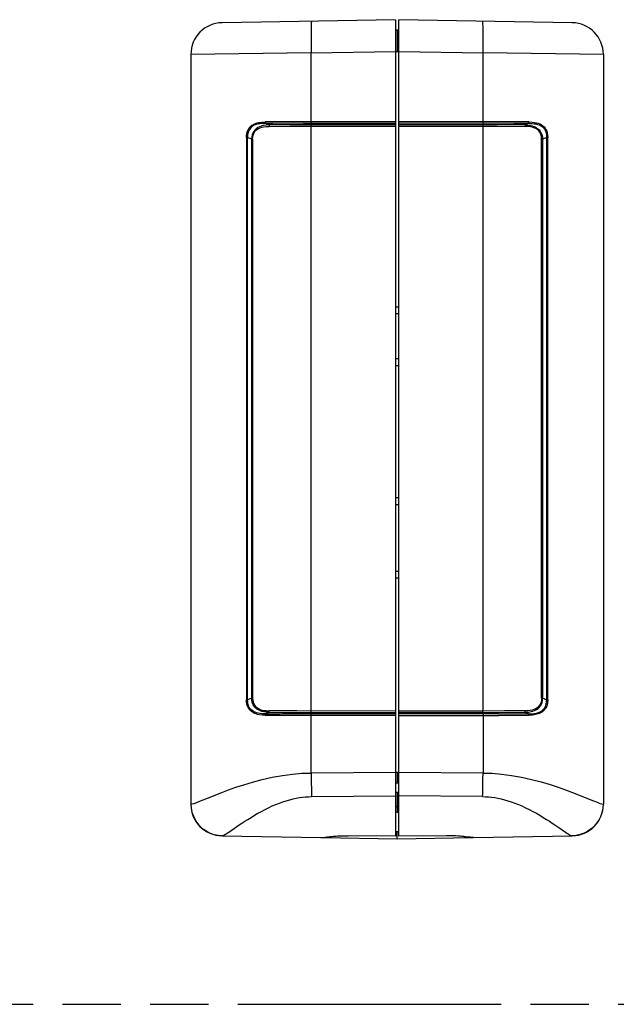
# Model space of a CAD drawing. Header units: millimetres. Extents: x 0 to 210, y 0 to 297.
# Tile 6 of 9: x 120 to 140, y 132 to 165. Entities that reach past the tile are written whole.
import ezdxf

# ---------------------------------------------------------------- set-up
doc = ezdxf.new("R2010")
doc.units = ezdxf.units.MM
doc.header["$LTSCALE"] = 19.36
doc.linetypes.add('PHANTOM', pattern=[0.8, 0.45, -0.05, 0.1, -0.05, 0.1, -0.05])
doc.layers.get('0').update_dxf_attribs({"linetype": 'CONTINUOUS'})
doc.layers.add('DEFAULT_3', color=7, linetype='PHANTOM')

msp = doc.modelspace()

# ---------------------------------------------------------------- linework, layer by layer
at = {"color": 7, "linetype": 'Continuous'}
for p, q in [((132.266116, 164.930398), (126.525266, 164.830191)), ((132.266119, 164.930398), (132.266119, 137.892403)), ((132.371119, 137.892411), (132.371119, 164.930398)), ((138.111965, 164.830191), (132.371121, 164.930398)), ((132.371113, 164.588349), (132.26673, 164.586521)), ((132.318619, 164.587885), (132.318619, 163.881396)), ((132.318619, 164.587885), (132.371119, 164.587885)), ((125.493619, 163.780333), (125.493619, 138.957241)), ((139.143619, 163.780343), (139.143619, 138.957237)), ((132.318635, 140.001029), (132.318635, 139.660061)), ((132.266119, 139.66125), (132.318629, 139.660171)), ((132.318629, 139.660171), (132.371119, 139.659938)), ((132.371119, 139.346315), (132.266119, 139.346315)), ((132.318635, 139.346315), (132.318619, 138.693517)), ((132.266119, 138.877163), (132.318623, 138.875879)), ((132.318619, 138.693517), (132.266119, 138.693975)), ((132.371117, 138.838581), (132.318619, 138.838882)), ((132.318619, 138.695806), (132.371119, 138.696256)), ((132.318625, 138.876005), (132.371113, 138.875225)), ((126.525293, 137.907438), (129.791129, 137.850432)), ((132.266119, 137.892392), (130.701079, 137.911215)), ((132.371119, 138.035783), (132.266119, 138.035772)), ((132.318619, 137.806315), (132.318619, 138.035841)), ((133.951779, 137.91142), (132.371119, 137.892407)), ((134.099454, 137.91055), (134.053948, 137.911263)), ((134.846111, 137.850432), (138.111947, 137.907438)), ((129.816801, 137.849984), (132.318619, 137.806315)), ((129.849375, 137.854878), (129.865841, 137.85671)), ((129.865841, 137.85671), (130.0014, 137.872623)), ((130.0014, 137.872623), (130.053195, 137.878378)), ((132.318619, 137.806315), (134.820423, 137.849984)), ((134.463793, 137.890266), (134.411722, 137.894673)), ((134.524243, 137.884579), (134.463793, 137.890266)), ((134.593604, 137.877358), (134.524243, 137.884579))]:
    msp.add_line(p, q, dxfattribs=at)
at = {"color": 9, "linetype": 'Continuous'}
for p, q in [((129.471802, 164.065669), (129.475039, 163.832158)), ((135.1622, 163.832167), (135.165437, 164.065659)), ((135.165437, 164.065659), (135.166843, 164.287494)), ((129.475046, 163.832114), (125.493623, 163.780339)), ((129.47504, 161.549684), (129.475052, 163.832118)), ((129.475052, 163.832118), (132.266119, 163.880918)), ((132.266119, 163.881426), (132.318623, 163.881396)), ((132.371118, 163.880933), (135.162187, 163.832119)), ((135.162182, 161.540658), (135.162187, 163.832119)), ((139.143619, 163.780343), (135.162192, 163.832119)), ((128.203726, 161.496244), (127.864257, 161.49343)), ((128.954553, 161.548675), (127.953387, 161.543424)), ((127.998706, 161.478619), (127.961738, 161.494523)), ((128.036196, 161.462818), (127.998706, 161.478619)), ((128.074192, 161.447121), (128.036196, 161.462818)), ((128.99873, 161.451648), (128.074192, 161.447121)), ((128.082078, 161.398056), (128.766658, 161.401756)), ((129.216436, 161.500305), (128.203726, 161.496244)), ((128.766658, 161.401756), (129.477812, 161.40371)), ((132.266119, 161.551241), (128.954553, 161.548675)), ((132.266119, 161.453985), (128.99873, 161.451648)), ((129.216436, 161.500305), (132.266119, 161.502164)), ((129.475093, 161.531756), (129.47504, 161.549695)), ((129.477812, 142.041449), (129.477796, 161.412457)), ((129.477812, 161.403713), (132.266119, 161.404528)), ((136.192277, 161.546579), (132.371119, 161.551241)), ((136.186119, 161.497722), (132.371119, 161.502176)), ((136.108384, 161.449908), (132.371119, 161.453998)), ((132.371119, 161.404541), (135.635126, 161.402581)), ((135.159426, 161.403731), (135.159441, 142.032723)), ((135.161596, 161.50063), (135.160069, 161.452465)), ((135.635126, 161.402581), (136.554419, 161.398092)), ((136.563075, 161.447148), (136.108384, 161.449908)), ((136.675545, 161.494547), (136.186119, 161.497722)), ((136.686516, 161.543353), (136.192277, 161.546579)), ((136.600641, 161.462659), (136.563075, 161.447148)), ((136.638125, 161.478457), (136.600641, 161.462659)), ((136.675545, 161.494547), (136.638125, 161.478457)), ((127.33354, 161.030656), (127.33354, 142.414503)), ((127.370995, 161.030656), (127.33354, 161.030656)), ((127.370995, 142.414504), (127.370995, 161.030656)), ((127.414287, 161.011438), (127.370995, 161.030656)), ((127.457463, 160.992586), (127.414287, 161.011438)), ((127.500518, 160.974098), (127.457463, 160.992586)), ((127.500518, 160.974098), (127.500518, 142.471071)), ((127.535305, 160.974098), (127.500518, 160.974098)), ((127.535305, 160.974098), (127.535305, 142.471071)), ((137.101932, 142.471082), (137.101932, 160.974109)), ((137.136719, 160.974109), (137.101932, 160.974109)), ((137.179777, 160.992603), (137.136719, 160.974109)), ((137.136719, 142.471082), (137.136719, 160.974109)), ((137.222953, 161.011457), (137.179777, 160.992603)), ((137.266242, 161.030676), (137.222953, 161.011457)), ((137.266242, 161.030676), (137.266242, 142.414524)), ((137.303698, 161.030676), (137.266242, 161.030676)), ((137.303698, 142.414524), (137.303698, 161.030676)), ((127.457448, 142.452572), (127.500518, 142.471071)), ((127.500518, 142.471071), (127.535305, 142.471071)), ((137.101932, 142.471082), (137.136719, 142.471082)), ((137.136719, 142.471082), (137.179766, 142.452597)), ((127.33354, 142.414504), (127.370995, 142.414504)), ((127.370995, 142.414504), (127.414273, 142.433718)), ((127.414273, 142.433718), (127.457448, 142.452572)), ((137.179766, 142.452597), (137.222941, 142.433745)), ((137.222941, 142.433745), (137.266242, 142.414524)), ((137.266242, 142.414524), (137.303698, 142.414524)), ((127.950728, 141.901828), (128.444957, 141.898602)), ((127.961693, 141.950632), (127.999122, 141.966718)), ((127.961693, 141.950632), (128.451104, 141.947457)), ((127.999122, 141.966718), (128.036605, 141.982515)), ((128.036605, 141.982515), (128.074163, 141.998032)), ((128.074163, 141.998032), (128.528844, 141.995271)), ((129.002113, 142.0426), (128.082823, 142.047088)), ((128.444957, 141.898602), (132.266119, 141.893983)), ((128.451104, 141.947457), (132.266119, 141.943004)), ((128.528844, 141.995271), (132.266119, 141.991182)), ((132.266119, 142.040639), (129.002113, 142.0426)), ((129.474903, 139.986585), (129.474989, 141.895485)), ((129.475104, 141.913407), (129.474989, 141.895485)), ((129.475641, 141.94455), (129.477169, 141.992715)), ((135.159426, 142.041467), (132.371119, 142.040652)), ((132.371119, 141.991195), (135.638508, 141.993532)), ((135.678634, 141.945459), (132.371119, 141.943016)), ((132.371119, 141.893983), (135.682702, 141.896505)), ((135.870579, 142.043425), (135.159426, 142.04147)), ((135.161937, 141.930156), (135.162155, 141.913424)), ((135.162155, 141.913424), (135.16225, 141.895485)), ((135.16225, 141.895496), (135.162336, 139.986582)), ((135.638508, 141.993532), (136.563046, 141.998059)), ((135.678634, 141.945459), (136.675499, 141.950657)), ((135.682702, 141.896505), (136.687054, 141.901759)), ((136.555159, 142.047124), (135.870579, 142.043425)), ((136.563046, 141.998059), (136.601036, 141.98236)), ((136.601036, 141.98236), (136.638526, 141.966559)), ((136.638526, 141.966559), (136.675499, 141.950657)), ((132.266118, 140.000934), (129.474903, 139.986585)), ((132.318628, 140.001029), (132.266119, 140.00102)), ((135.162336, 139.986582), (132.371119, 140.000928)), ((135.160558, 139.768591), (135.162396, 139.986621)), ((129.478123, 139.662547), (129.48197, 139.462211)), ((126.132752, 139.192722), (126.3155, 139.265613)), ((129.489817, 139.20698), (132.266119, 139.236928)), ((135.147423, 139.206974), (132.371119, 139.236885)), ((138.120983, 139.344135), (138.322411, 139.265369)), ((125.493619, 138.957237), (125.504864, 138.957237)), ((125.81458, 139.063923), (126.132752, 139.192722)), ((139.143619, 138.957237), (139.132391, 138.957237)), ((130.050432, 137.845906), (130.096051, 137.882847)), ((134.541181, 137.882852), (134.586805, 137.845906))]:
    msp.add_line(p, q, dxfattribs=at)
for points in [[(129.490018, 164.881941), (129.486407, 164.875283), (129.483071, 164.855511), (129.480053, 164.82288), (129.477391, 164.777802), (129.475118, 164.720839), (129.473262, 164.652707), (129.471847, 164.574264), (129.47089, 164.486494), (129.470404, 164.390501), (129.470395, 164.287491), (129.471802, 164.065669)], [(135.166843, 164.287494), (135.166834, 164.390509), (135.166348, 164.486507), (135.165392, 164.57428), (135.163976, 164.652726), (135.16212, 164.720858), (135.159846, 164.777821), (135.157184, 164.822897), (135.154166, 164.855523), (135.150829, 164.875289), (135.147221, 164.881941)], [(127.33354, 161.030656), (127.334542, 161.067932), (127.337469, 161.104046), (127.342348, 161.139048), (127.349114, 161.172789), (127.357739, 161.205156), (127.368153, 161.236086), (127.380287, 161.265467), (127.394119, 161.293335), (127.409543, 161.319621), (127.426741, 161.344537), (127.445781, 161.368264), (127.46692, 161.390827), (127.49037, 161.412357), (127.51637, 161.432721), (127.545182, 161.451892), (127.576972, 161.469674), (127.611981, 161.485926), (127.650275, 161.500455), (127.692003, 161.513054), (127.737193, 161.52362), (127.785929, 161.531985), (127.838199, 161.538135), (127.893993, 161.541996), (127.953386, 161.543591)], [(127.864257, 161.49343), (127.783159, 161.486593), (127.721306, 161.476474), (127.668779, 161.463431), (127.617538, 161.445404), (127.568432, 161.421764), (127.518503, 161.389008), (127.474945, 161.349341), (127.442876, 161.309141), (127.417581, 161.266157), (127.397689, 161.219194), (127.382678, 161.165965), (127.373042, 161.102338), (127.370995, 161.030656)], [(128.074192, 161.447139), (127.97094, 161.437769), (127.885073, 161.424601), (127.821968, 161.409151), (127.768858, 161.388283), (127.710187, 161.357135), (127.655442, 161.318741), (127.610236, 161.27556), (127.572936, 161.227217), (127.54419, 161.175187), (127.522937, 161.116738), (127.508038, 161.049203), (127.500518, 160.974098)], [(127.535305, 160.974098), (127.540326, 161.043718), (127.553107, 161.106671), (127.573907, 161.162804), (127.602176, 161.212576), (127.637194, 161.256286), (127.679832, 161.294254), (127.732113, 161.327406), (127.790035, 161.354224), (127.847528, 161.372672), (127.912349, 161.385226), (127.991145, 161.393912), (128.082078, 161.398056)], [(127.961723, 161.494554), (127.959326, 161.501373), (127.957278, 161.50896), (127.95564, 161.517107), (127.954435, 161.525679), (127.95368, 161.534534), (127.953387, 161.543424)], [(128.074192, 161.447139), (128.076461, 161.440312), (128.078398, 161.432717), (128.079946, 161.424574), (128.081087, 161.415986), (128.081803, 161.407058), (128.082078, 161.398056)], [(129.475633, 161.500612), (129.475448, 161.507464), (129.475295, 161.515024), (129.475176, 161.523167), (129.475093, 161.531756)], [(129.475633, 161.500606), (129.477355, 161.445609), (129.477518, 161.43807), (129.477648, 161.429955), (129.477741, 161.421377), (129.477796, 161.412457)], [(135.160069, 161.452459), (135.159891, 161.445628), (135.159738, 161.438089), (135.15961, 161.429974), (135.159512, 161.421396), (135.159425, 161.403364)], [(135.161596, 161.50063), (135.161775, 161.507486), (135.161925, 161.515048), (135.162044, 161.523189), (135.162182, 161.540658)], [(137.101932, 160.974109), (137.097212, 161.042171), (137.085011, 161.10399), (137.065175, 161.159439), (137.037957, 161.208903), (137.004098, 161.252502), (136.961843, 161.290903), (136.906801, 161.32588), (136.847308, 161.35423), (136.796063, 161.371749), (136.736597, 161.383212), (136.654673, 161.392415), (136.554419, 161.398092)], [(136.563066, 161.447159), (136.560743, 161.440409), (136.5587, 161.432836), (136.556989, 161.424602), (136.555686, 161.415913), (136.554843, 161.407), (136.554451, 161.398091)], [(136.563065, 161.447156), (136.654552, 161.440464), (136.731138, 161.428997), (136.790159, 161.415239), (136.840136, 161.399234), (136.887873, 161.379007), (136.93357, 161.354004), (136.980918, 161.320365), (137.022815, 161.280733), (137.054017, 161.2419), (137.079649, 161.20056), (137.10151, 161.153708), (137.118839, 161.101008), (137.131077, 161.040541), (137.136719, 160.974109)], [(136.675504, 161.49457), (136.677783, 161.501312), (136.679735, 161.508885), (136.681287, 161.517141), (136.682403, 161.525848), (136.683081, 161.534746), (136.683316, 161.543617)], [(136.675504, 161.49457), (136.772365, 161.492538), (136.853819, 161.486611), (136.916035, 161.477081), (136.968203, 161.463526), (137.019654, 161.445822), (137.068395, 161.422076), (137.117552, 161.388751), (137.161659, 161.349889), (137.194216, 161.31001), (137.219437, 161.266645), (137.239863, 161.219623), (137.254577, 161.166046), (137.263546, 161.102525), (137.266242, 161.030676)], [(136.686516, 161.543353), (136.786704, 161.53801), (136.869783, 161.52914), (136.933253, 161.516949), (136.986459, 161.500817), (137.037591, 161.480954), (137.086209, 161.455074), (137.136758, 161.419437), (137.182462, 161.378614), (137.216652, 161.3372), (137.244146, 161.291379), (137.268082, 161.239373), (137.286464, 161.179651), (137.298193, 161.109819), (137.303698, 161.030676)], [(128.074173, 141.998023), (127.982713, 142.004713), (127.906137, 142.016176), (127.847108, 142.029933), (127.797119, 142.045939), (127.749381, 142.066165), (127.703687, 142.091164), (127.65634, 142.124797), (127.614443, 142.164424), (127.583237, 142.203257), (127.557598, 142.244601), (127.53573, 142.291464), (127.518398, 142.344175), (127.50616, 142.404644), (127.500518, 142.471071)], [(127.535305, 142.471071), (127.540024, 142.403015), (127.552225, 142.341195), (127.572065, 142.285738), (127.599288, 142.236266), (127.633143, 142.19267), (127.675399, 142.154273), (127.730455, 142.119292), (127.789966, 142.090937), (127.841231, 142.073418), (127.900706, 142.061956), (127.98261, 142.052758), (128.082823, 142.047088)], [(137.101932, 142.471082), (137.096912, 142.401469), (137.084134, 142.33852), (137.063335, 142.282387), (137.035068, 142.232614), (137.000053, 142.188905), (136.957418, 142.150936), (136.905133, 142.11778), (136.847207, 142.090957), (136.789717, 142.07251), (136.724899, 142.059955), (136.646099, 142.051268), (136.555159, 142.047124)], [(136.563046, 141.998041), (136.66635, 142.007422), (136.752241, 142.020596), (136.815324, 142.036043), (136.868393, 142.056902), (136.92704, 142.088037), (136.98177, 142.126419), (137.026981, 142.169601), (137.064293, 142.217949), (137.093042, 142.269978), (137.114296, 142.328428), (137.129197, 142.395969), (137.136719, 142.471082)], [(127.950728, 141.901828), (127.850575, 141.907165), (127.767514, 141.916031), (127.704036, 141.928219), (127.65082, 141.944347), (127.5997, 141.9642), (127.55109, 141.990074), (127.500517, 142.025719), (127.454789, 142.06655), (127.420601, 142.107953), (127.393116, 142.153757), (127.369181, 142.20573), (127.350797, 142.265436), (127.339059, 142.335296), (127.33354, 142.414503)], [(127.961733, 141.95061), (127.86483, 141.952641), (127.783337, 141.958575), (127.721092, 141.96812), (127.668882, 141.981704), (127.617328, 141.999468), (127.568509, 142.023277), (127.519413, 142.056624), (127.475399, 142.095497), (127.442868, 142.135401), (127.417662, 142.178791), (127.39727, 142.22585), (127.382594, 142.279421), (127.373661, 142.342838), (127.370995, 142.414504)], [(136.675511, 141.950634), (136.773359, 141.951766), (136.854751, 141.958673), (136.916761, 141.968898), (136.969461, 141.982074), (137.02113, 142.000333), (137.07052, 142.024291), (137.120161, 142.057281), (137.163335, 142.097076), (137.195288, 142.137464), (137.220486, 142.180653), (137.240224, 142.227865), (137.254971, 142.281077), (137.264308, 142.344045), (137.266242, 142.414524)], [(137.303698, 142.414524), (137.302696, 142.377248), (137.299769, 142.341133), (137.29489, 142.306131), (137.288123, 142.272391), (137.279499, 142.240024), (137.269085, 142.209093), (137.25695, 142.179713), (137.243119, 142.151844), (137.227694, 142.125558), (137.210496, 142.100643), (137.191456, 142.076916), (137.170317, 142.054352), (137.146867, 142.032822), (137.120867, 142.012458), (137.092055, 141.993288), (137.060265, 141.975506), (137.025257, 141.959254), (136.986962, 141.944725), (136.945234, 141.932126), (136.900044, 141.92156), (136.851112, 141.913185), (136.799038, 141.907044), (136.744437, 141.903248), (136.687054, 141.901759)], [(127.961733, 141.95061), (127.959455, 141.943868), (127.957504, 141.936294), (127.955954, 141.928039), (127.954839, 141.919332), (127.954162, 141.910433), (127.953927, 141.901562)], [(128.074172, 141.998021), (128.076495, 142.00477), (128.078539, 142.012343), (128.08025, 142.020578), (128.081555, 142.029267), (128.082398, 142.03818), (128.082791, 142.047088)], [(129.475641, 141.94455), (129.475467, 141.937694), (129.475318, 141.930132), (129.475104, 141.913407)], [(129.477169, 141.992721), (129.477346, 141.999552), (129.4775, 142.007091), (129.477628, 142.015206), (129.477725, 142.023784), (129.477812, 142.041816)], [(135.161604, 141.944574), (135.159882, 141.999571), (135.159719, 142.00711), (135.15959, 142.015225), (135.159496, 142.023803), (135.159441, 142.032723)], [(135.161609, 141.944568), (135.161785, 141.937716), (135.161937, 141.930156)], [(136.563046, 141.998041), (136.560777, 142.004868), (136.558839, 142.012462), (136.557291, 142.020606), (136.55615, 142.029194), (136.555433, 142.038122), (136.555159, 142.047124)], [(136.675514, 141.950626), (136.677911, 141.943807), (136.679959, 141.93622), (136.681597, 141.928073), (136.682802, 141.919501), (136.683557, 141.910646), (136.68385, 141.901757)], [(126.3155, 139.265613), (126.515313, 139.34373), (126.737793, 139.427521), (126.981449, 139.514333), (127.246132, 139.602525), (127.534094, 139.689505), (127.853145, 139.774491), (128.187535, 139.850411), (128.522305, 139.909692), (128.85306, 139.953053), (129.170781, 139.978458), (129.474946, 139.986587)], [(129.474843, 139.986625), (129.475584, 139.877001), (129.478123, 139.662547)], [(135.162293, 139.986584), (135.463361, 139.978663), (135.77814, 139.953681), (136.106023, 139.91101), (136.438495, 139.852534), (136.771254, 139.777579), (137.09023, 139.693201), (137.380867, 139.605758), (137.649046, 139.516665), (137.895912, 139.428863), (138.120983, 139.344135)], [(135.147423, 139.206974), (135.15028, 139.284701), (135.152905, 139.370094), (135.155269, 139.462217), (135.157347, 139.560062), (135.160558, 139.768591)], [(127.012314, 138.212359), (127.094465, 138.268037), (127.183196, 138.327331), (127.278073, 138.389609), (127.378922, 138.45424), (127.485014, 138.52039), (127.595919, 138.587189), (127.710555, 138.653649), (127.828032, 138.718646), (127.947331, 138.781379), (128.067442, 138.840842), (128.187452, 138.896492), (128.306142, 138.947536), (128.423428, 138.993931), (128.538785, 139.035484), (128.652323, 139.072256), (128.764015, 139.104347), (128.87376, 139.131797), (128.981446, 139.154716), (129.087088, 139.17324), (129.190616, 139.187545), (129.292182, 139.197801), (129.391932, 139.204331), (129.489817, 139.20698)], [(129.48197, 139.462211), (129.484334, 139.370091), (129.486959, 139.284699), (129.489816, 139.206974)], [(135.147422, 139.20698), (135.245286, 139.204332), (135.345009, 139.197805), (135.446538, 139.187556), (135.550029, 139.173259), (135.655641, 139.154746), (135.76331, 139.131836), (135.873068, 139.104388), (135.984785, 139.072296), (136.098357, 139.035516), (136.213742, 138.993957), (136.331023, 138.947567), (136.449705, 138.896528), (136.569729, 138.840874), (136.689862, 138.781402), (136.809191, 138.718654), (136.926695, 138.653642), (137.041342, 138.587175), (137.152254, 138.520371), (137.258352, 138.454217), (137.359204, 138.389582), (137.454083, 138.327303), (137.542813, 138.26801)], [(138.322411, 139.265369), (138.675148, 139.123824), (138.821542, 139.064364), (138.940364, 139.017679), (139.031734, 138.983668), (139.095413, 138.963669), (139.132391, 138.957237)], [(125.504864, 138.957237), (125.541274, 138.963384), (125.604251, 138.983214), (125.695381, 139.017142), (125.81458, 139.063923)], [(126.533671, 137.907291), (126.397852, 137.918556), (126.266815, 137.946795), (126.143302, 137.990371), (126.026673, 138.048776), (125.916724, 138.122378), (125.815934, 138.210244), (125.725941, 138.311774), (125.649155, 138.425162), (125.587539, 138.548124), (125.542213, 138.67912), (125.514316, 138.816303), (125.504868, 138.957237)], [(139.132369, 138.957237), (139.123527, 138.820869), (139.097676, 138.688997), (139.056401, 138.564397), (139.000218, 138.446437), (138.928764, 138.334908), (138.842926, 138.232311), (138.743273, 138.140298), (138.631564, 138.061317), (138.510042, 137.997376), (138.380222, 137.949628), (138.243927, 137.919244), (138.103567, 137.907291)], [(137.542813, 138.26801), (137.700584, 138.160624), (137.88792, 138.032379)], [(126.533671, 137.907291), (126.546189, 137.909704), (126.564732, 137.917285)], [(126.564732, 137.917285), (126.589259, 137.930051), (126.619899, 137.94799), (126.656737, 137.971067), (126.699854, 137.999226), (126.749339, 138.032394), (127.012314, 138.212359)], [(137.88792, 138.032379), (137.9374, 137.999214), (137.980515, 137.971058), (138.017349, 137.947983), (138.047986, 137.930047), (138.07251, 137.917282), (138.091051, 137.909703), (138.103566, 137.907291)]]:
    msp.add_lwpolyline(points, dxfattribs=at)
at = {"color": 7, "linetype": 'Continuous'}
for points in [[(132.318623, 163.881396), (132.327638, 163.881219), (132.336546, 163.881102), (132.345347, 163.881128), (132.354041, 163.881048), (132.36263, 163.880613), (132.371115, 163.879908)], [(132.371114, 140.002461), (132.362633, 140.001749), (132.354046, 140.001311), (132.345353, 140.001226), (132.336552, 140.001255), (132.327644, 140.001163), (132.318628, 140.001029)], [(130.053195, 137.878378), (130.117497, 137.885017), (130.155463, 137.888629), (130.198244, 137.892418), (130.245654, 137.896246), (130.298417, 137.900005), (130.354547, 137.903485), (130.4126, 137.906406), (130.471667, 137.908741), (130.530467, 137.910372), (130.588677, 137.911323), (130.645454, 137.911616), (130.701079, 137.911215)], [(134.053948, 137.911263), (134.028407, 137.911491), (133.999556, 137.911567), (133.951779, 137.91142)], [(134.255709, 137.904932), (134.215462, 137.906832), (134.179466, 137.908259), (134.148677, 137.909294), (134.099454, 137.91055)], [(134.411722, 137.894673), (134.370605, 137.897886), (134.347253, 137.89946), (134.255709, 137.904932)], [(129.791129, 137.850432), (129.792598, 137.850418), (129.794241, 137.850424), (129.796038, 137.850455), (129.798049, 137.850513), (129.800332, 137.850599), (129.80287, 137.850719), (129.805642, 137.850878), (129.808718, 137.851078), (129.81215, 137.851326), (129.81597, 137.851625), (129.820214, 137.851982), (129.824926, 137.852404), (129.830142, 137.852896), (129.83592, 137.853467), (129.849375, 137.854878)], [(134.752731, 137.858877), (134.671016, 137.868589), (134.593604, 137.877358)], [(134.846111, 137.850432), (134.821569, 137.851433), (134.790931, 137.854549), (134.752731, 137.858877)]]:
    msp.add_lwpolyline(points, dxfattribs=at)
for centre, start, end in [((126.5436, 163.780351), 91.0003054, 180.0006529), ((138.093658, 163.78035), 359.9994912, 89.0000328), ((126.543614, 138.957278), 180.0020141, 269.0000316), ((138.093623, 138.957278), 270.9999636, 359.9979927)]:
    msp.add_arc(centre, 1.05, start, end, dxfattribs=at)
for centre, start_param, end_param in [((121.962585, 155.306315), 0.525345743, 0.542495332), ((121.962585, 155.306315), -0.542495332, -0.525345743), ((121.962585, 153.591315), 0.525345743, 0.542495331), ((121.962585, 153.591315), -0.542495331, -0.525345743), ((121.962585, 148.988815), 0.525345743, 0.54249533), ((121.962585, 148.988815), -0.54249533, -0.525345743), ((121.962585, 146.556315), 0.525345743, 0.54249533), ((121.962585, 146.556315), -0.54249533, -0.525345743)]:
    msp.add_ellipse(centre, major_axis=(12.030892, 0), ratio=0.017455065, start_param=start_param, end_param=end_param, dxfattribs=at)
at = {"layer": 'DEFAULT_3', "color": 7, "linetype": 'PHANTOM'}
msp.add_line((49.609248, 132.330336), (149.609248, 132.330336), dxfattribs=at)

doc.saveas('drawing.dxf')
